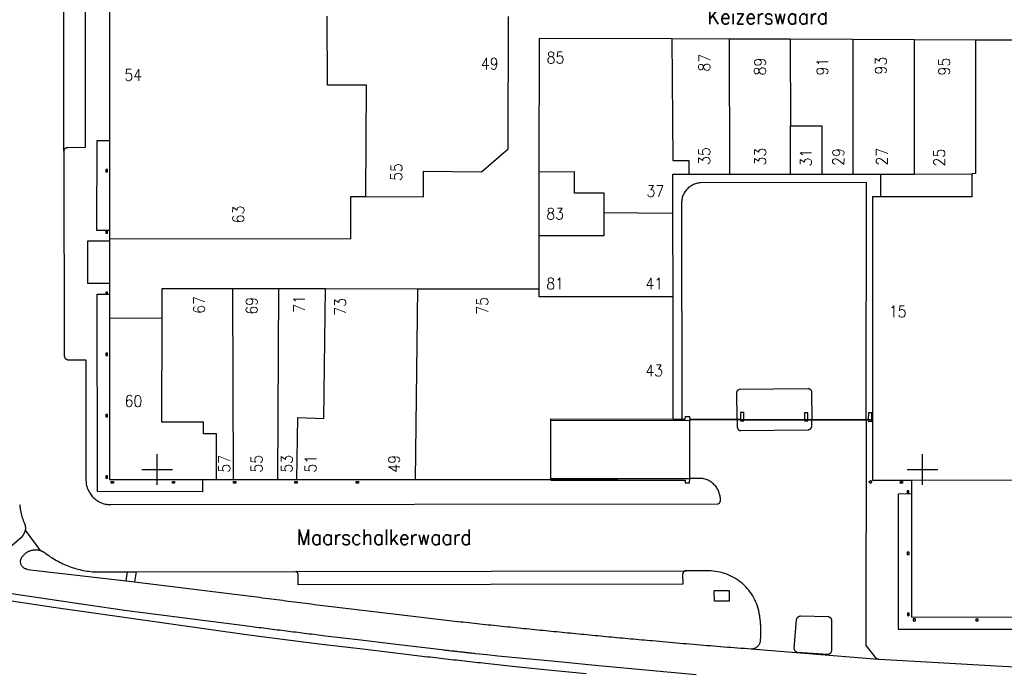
# Model space of a CAD drawing. Header units: millimetres. Extents: x 96940 to 101272, y 432237 to 434659.
# Tile 152 of 256: x 97082 to 97211, y 433374 to 433459. Entities that reach past the tile are written whole.
import ezdxf
from ezdxf.enums import TextEntityAlignment as Align

# ---------------------------------------------------------------- set-up
doc = ezdxf.new("R2010")
doc.units = ezdxf.units.MM
doc.layers.add('Ondergrond_Nieuw_IP', color=8, linetype='Continuous')
doc.styles.get("Standard").update_dxf_attribs({"font": 'romans.shx'})

msp = doc.modelspace()

# ---------------------------------------------------------------- linework, layer by layer
at = {"layer": 'Ondergrond_Nieuw_IP'}
for p, q in [((97100, 433398), (97100, 433402)), ((97100, 433398), (97100, 433402)), ((97100, 433398), (97100, 433402)), ((97200, 433398), (97200, 433402)), ((97200, 433398), (97200, 433402)), ((97200, 433398), (97200, 433402)), ((97098, 433400), (97102, 433400)), ((97098, 433400), (97102, 433400)), ((97098, 433400), (97102, 433400)), ((97198, 433400), (97202, 433400)), ((97198, 433400), (97202, 433400)), ((97198, 433400), (97202, 433400))]:
    msp.add_line(p, q, dxfattribs=at)
for points in [[(97097.49471, 433550.28978), (97097.51453, 433546.69001), (97097.55998, 433538.42998), (97093.83999, 433538.42999), (97093.83866, 433537.33), (97093.83546, 433534.68991), (97093.83468, 433534.05003), (97093.83, 433530.19), (97093.75999, 433530.19), (97093.76384, 433479.64011), (97093.76429, 433473.64009), (97093.76663, 433442.96002), (97093.76752, 433431.19), (97093.7676, 433430.14), (97093.76762, 433429.84999), (97093.76805, 433424.27998), (97093.76815, 433422.86998), (97093.76839, 433419.75987), (97093.77, 433398.66)], [(97097.49471, 433550.28978), (97097.51453, 433546.69001), (97097.55998, 433538.42998), (97093.83999, 433538.42999), (97093.83866, 433537.33), (97093.83546, 433534.68991), (97093.83468, 433534.05003), (97093.83, 433530.19), (97093.75999, 433530.19), (97093.76384, 433479.64011), (97093.76429, 433473.64009), (97093.76663, 433442.96002), (97093.76752, 433431.19), (97093.7676, 433430.14), (97093.76762, 433429.84999), (97093.76805, 433424.27998), (97093.76815, 433422.86998), (97093.76839, 433419.75987), (97093.77, 433398.66)], [(97087.83, 433441.55998), (97087.86999, 433526.51)], [(97087.83, 433441.55998), (97087.83095, 433441.58684), (97087.83334, 433441.61361), (97087.83714, 433441.64021), (97087.84236, 433441.66657), (97087.84897, 433441.69262), (97087.85696, 433441.71828), (97087.8663, 433441.74348), (97087.87698, 433441.76814), (97087.88895, 433441.79221), (97087.90219, 433441.81559), (97087.91665, 433441.83825), (97087.9323, 433441.86009), (97087.94909, 433441.88108), (97087.96697, 433441.90114), (97087.9859, 433441.92022), (97088.00581, 433441.93827), (97088.02666, 433441.95522), (97088.04838, 433441.97105), (97088.07092, 433441.98569), (97088.0942, 433441.99912), (97088.11816, 433442.01128), (97088.14274, 433442.02216), (97088.16786, 433442.0317), (97088.19345, 433442.0399), (97088.21945, 433442.04672), (97088.24577, 433442.05215), (97088.27234, 433442.05617), (97088.29909, 433442.05877), (97088.32594, 433442.05994), (97090.65, 433442.09), (97090.66998, 433525.97999)], [(97122.26, 433450.19), (97122.24085, 433459.19)], [(97145.89, 433441.86), (97145.93285, 433459.13999)], [(97149.93407, 433438.81021), (97149.96, 433456.34)], [(97149.96, 433456.34), (97167.26979, 433456.27621)], [(97167.26979, 433456.27621), (97174.75984, 433456.2486)], [(97167.26979, 433456.27621), (97167.4, 433440.35)], [(97174.75984, 433456.2486), (97182.73991, 433456.21919)], [(97174.75984, 433456.2486), (97174.78006, 433438.55756)], [(97182.73991, 433456.21919), (97190.90992, 433456.18908)], [(97182.73991, 433456.21919), (97182.75, 433444.87)], [(97190.90992, 433456.18908), (97198.91998, 433456.15956)], [(97190.90992, 433456.18908), (97190.93003, 433438.57409)], [(97198.91998, 433456.15956), (97206.94, 433456.13)], [(97198.91998, 433456.15956), (97198.93, 433438.58228)], [(97206.94, 433456.13), (97217.29851, 433456.08971)], [(97206.94, 433456.13), (97206.95, 433438.63)], [(97127.34, 433450.17), (97122.26, 433450.19)], [(97127.28012, 433435.62792), (97127.34, 433450.17)], [(97182.75, 433444.87), (97186.86, 433444.88)], [(97182.75, 433438.56571), (97182.75, 433444.87)], [(97186.86, 433444.88), (97186.86, 433438.56992)], [(97093.76753, 433431.19), (97092.14, 433431.19), (97092.16, 433442.97), (97093.76663, 433442.96002)], [(97087.83, 433441.55998), (97087.86, 433414.80998), (97087.86482, 433414.78338), (97087.87084, 433414.75703), (97087.87804, 433414.73098), (97087.88643, 433414.70528), (97087.89597, 433414.67998), (97087.90664, 433414.65515), (97087.91844, 433414.63083), (97087.93132, 433414.60706), (97087.94527, 433414.58391), (97087.96026, 433414.56141), (97087.97625, 433414.53962), (97087.99321, 433414.51857), (97088.01111, 433414.49832), (97088.02991, 433414.47889), (97088.04957, 433414.46034), (97088.07005, 433414.4427), (97088.09132, 433414.42601), (97088.11331, 433414.4103), (97088.136, 433414.39561), (97088.15933, 433414.38196), (97088.18326, 433414.36938), (97088.20773, 433414.3579), (97088.2327, 433414.34754), (97088.25811, 433414.33832), (97088.28392, 433414.33027), (97088.31006, 433414.3234), (97088.33649, 433414.31772), (97088.36315, 433414.31324), (97088.38998, 433414.30998), (97090.69, 433414.29999), (97090.6999, 433398.67904), (97090.69998, 433398.55998), (97090.70769, 433398.39537), (97090.72377, 433398.23136), (97090.74817, 433398.06838), (97090.78083, 433397.90686), (97090.82166, 433397.74721), (97090.87057, 433397.58984), (97090.92742, 433397.43516), (97090.99207, 433397.28358), (97091.06434, 433397.13548), (97091.14406, 433396.99125), (97091.23101, 433396.85127), (97091.32497, 433396.71589), (97091.4257, 433396.58546), (97091.53294, 433396.46033), (97091.6464, 433396.34082), (97091.76579, 433396.22723), (97091.89081, 433396.11987), (97092.02113, 433396.01901), (97092.15642, 433395.92491), (97092.29631, 433395.83781), (97092.44046, 433395.75795), (97092.58848, 433395.68552), (97092.74, 433395.62072), (97092.89462, 433395.56371), (97093.05194, 433395.51464), (97093.21155, 433395.47364), (97093.37304, 433395.44081), (97093.53599, 433395.41624), (97093.69998, 433395.4), (97093.96, 433395.40032)], [(97142.38, 433438.88), (97145.89, 433441.86)], [(97167.4, 433440.35), (97169.5, 433440.35)], [(97169.5, 433440.35), (97169.5, 433438.55215)], [(97093.51, 433438.87), (97093.51, 433439.17), (97093.29, 433439.17), (97093.29, 433438.87), (97093.51, 433438.87)], [(97134.8, 433435.62), (97134.81, 433438.96)], [(97134.81, 433438.96), (97142.38, 433438.88)], [(97149.92188, 433430.56999), (97149.93407, 433438.81021)], [(97154.55, 433438.85), (97149.93407, 433438.81021)], [(97154.55, 433436.1), (97154.55, 433438.85)], [(97167.43, 433406.54999), (97167.41501, 433422.52999), (97167.40474, 433433.48988), (97167.4, 433438.54999), (97169.5, 433438.55214), (97174.78005, 433438.55755), (97182.75, 433438.56571), (97186.86, 433438.56992), (97190.93002, 433438.57409), (97194.56007, 433438.5778), (97198.93, 433438.58228), (97206.47, 433438.59), (97206.47, 433435.59), (97194.57003, 433435.59), (97193.47, 433435.59), (97193.47, 433408.45), (97193.47, 433406.45983)], [(97167.43, 433406.54999), (97167.41501, 433422.52999), (97167.40474, 433433.48988), (97167.4, 433438.54999), (97169.5, 433438.55214), (97174.78005, 433438.55755), (97182.75, 433438.56571), (97186.86, 433438.56992), (97190.93002, 433438.57409), (97194.56007, 433438.5778), (97198.93, 433438.58228), (97206.47, 433438.59), (97206.47, 433435.59), (97194.57003, 433435.59), (97193.47, 433435.59), (97193.47, 433408.45), (97193.47, 433406.45983)], [(97194.57003, 433435.59), (97194.56007, 433438.57781)], [(97206.95, 433438.63), (97206.47, 433438.59)], [(97192.64384, 433406.46156), (97192.69, 433437.46), (97171, 433437.42998), (97170.86453, 433437.418), (97170.72985, 433437.39905), (97170.59634, 433437.37317), (97170.46433, 433437.34043), (97170.33419, 433437.30093), (97170.20627, 433437.25476), (97170.0809, 433437.20205), (97169.95841, 433437.14295), (97169.83914, 433437.0776), (97169.7234, 433437.00618), (97169.6115, 433436.92888), (97169.50374, 433436.84591), (97169.4004, 433436.75749), (97169.30176, 433436.66386), (97169.20809, 433436.56526), (97169.11963, 433436.46195), (97169.03662, 433436.35422), (97168.95929, 433436.24235), (97168.88782, 433436.12664), (97168.82243, 433436.00739), (97168.76327, 433435.88493), (97168.71052, 433435.75957), (97168.6643, 433435.63167), (97168.62475, 433435.50154), (97168.59197, 433435.36955), (97168.56604, 433435.23604), (97168.54703, 433435.10138), (97168.535, 433434.96591), (97168.52998, 433434.83), (97168.56002, 433406.55715)], [(97125.3, 433430.13), (97125.3, 433435.63)], [(97125.3, 433435.63), (97127.28012, 433435.62792)], [(97127.28012, 433435.62792), (97134.8, 433435.62)], [(97158.41, 433436.06), (97154.55, 433436.1)], [(97158.41, 433433.56), (97158.41, 433436.06)], [(97158.41, 433430.56), (97158.41, 433433.56)], [(97158.41, 433433.56), (97167.40474, 433433.48988)], [(97093.52, 433430.87), (97093.52, 433431.17), (97093.3, 433431.17), (97093.3, 433430.87), (97093.52, 433430.87)], [(97093.76761, 433430.14001), (97125.3, 433430.13)], [(97149.91152, 433423.56998), (97149.92188, 433430.56999)], [(97149.92188, 433430.56999), (97158.41, 433430.56)], [(97093.76805, 433424.27999), (97090.96, 433424.26), (97090.94, 433429.84), (97093.76763, 433429.84999)], [(97100.64658, 433419.72984), (97100.66, 433423.64)], [(97100.66, 433423.64), (97109.90986, 433423.62685)], [(97109.96998, 433398.66), (97109.90986, 433423.62685)], [(97109.90986, 433423.62685), (97115.90025, 433423.61833)], [(97115.7701, 433398.66), (97115.90025, 433423.61833)], [(97115.90025, 433423.61833), (97122.02059, 433423.60963)], [(97121.77, 433406.63), (97122.02059, 433423.60963)], [(97122.02059, 433423.60963), (97134.07027, 433423.5925)], [(97133.77048, 433398.66), (97134.07027, 433423.5925)], [(97134.07027, 433423.5925), (97149.91152, 433423.56998)], [(97149.91, 433422.54), (97149.91152, 433423.56998)], [(97105.99, 433397.09), (97092.22, 433397.1), (97092.21695, 433398.66964), (97092.17, 433422.87), (97093.3, 433422.87)], [(97093.52, 433422.87), (97093.52, 433423.17), (97093.3, 433423.17), (97093.3, 433422.87)], [(97093.3, 433422.87), (97093.52, 433422.87)], [(97093.3, 433422.87), (97093.52, 433422.87)], [(97093.52, 433422.87), (97093.76816, 433422.87)], [(97167.41502, 433422.52999), (97149.91, 433422.54)], [(97100.64658, 433419.72984), (97093.7684, 433419.75988)], [(97100.6, 433406.16), (97100.64658, 433419.72984)], [(97093.52, 433414.87), (97093.52, 433415.17), (97093.3, 433415.17), (97093.3, 433414.87), (97093.52, 433414.87)], [(97175.80165, 433406.49699), (97175.7686, 433410.13234), (97175.77196, 433410.14928), (97175.77601, 433410.16606), (97175.78076, 433410.18266), (97175.7862, 433410.19904), (97175.7923, 433410.21519), (97175.79908, 433410.23107), (97175.8065, 433410.24666), (97175.81457, 433410.26193), (97175.82326, 433410.27684), (97175.83256, 433410.29139), (97175.84246, 433410.30554), (97175.85293, 433410.31926), (97175.86397, 433410.33254), (97175.87554, 433410.34535), (97175.88764, 433410.35766), (97175.90024, 433410.36947), (97175.91332, 433410.38074), (97175.92685, 433410.39147), (97175.94081, 433410.40162), (97175.95519, 433410.41118), (97175.96995, 433410.42014), (97175.98506, 433410.42848), (97176.00051, 433410.43618), (97176.01627, 433410.44324), (97176.03231, 433410.44964), (97176.04859, 433410.45537), (97176.0651, 433410.46042), (97176.08181, 433410.46478), (97176.09868, 433410.46844), (97185.08206, 433410.56063), (97185.10423, 433410.55885), (97185.12629, 433410.55602), (97185.14819, 433410.55215), (97185.16989, 433410.54723), (97185.19132, 433410.54129), (97185.21245, 433410.53434), (97185.23322, 433410.52638), (97185.25359, 433410.51745), (97185.27351, 433410.50756), (97185.29294, 433410.49674), (97185.31183, 433410.485), (97185.33015, 433410.47237), (97185.34784, 433410.45889), (97185.36487, 433410.44458), (97185.38119, 433410.42948), (97185.39679, 433410.41362), (97185.41161, 433410.39703), (97185.42562, 433410.37976), (97185.4388, 433410.36184), (97185.4511, 433410.34331), (97185.46252, 433410.32422), (97185.47301, 433410.30461), (97185.48255, 433410.28452), (97185.49113, 433410.264), (97185.49873, 433410.2431), (97185.50532, 433410.22185), (97185.51089, 433410.20032), (97185.51543, 433410.17855), (97185.51893, 433410.15658), (97185.55254, 433406.47648)], [(97093.52, 433406.86), (97093.52, 433407.16), (97093.3, 433407.16), (97093.3, 433406.86), (97093.52, 433406.86)], [(97118.27029, 433398.66), (97118.39, 433406.8)], [(97118.39, 433406.8), (97121.77, 433406.63)], [(97168.56005, 433406.55715), (97169.01, 433406.56), (97169.04, 433406.93), (97169.58, 433406.92), (97169.60928, 433406.51002)], [(97176.68, 433406.49515), (97176.68, 433407.42), (97176.22, 433407.42), (97176.22, 433406.49612), (97176.22, 433406.35), (97176.68, 433406.35), (97176.68, 433406.49515)], [(97185.05, 433406.47754), (97185.05, 433407.4), (97184.59, 433407.4), (97184.59, 433406.47851), (97184.59, 433406.33), (97185.05, 433406.33), (97185.05, 433406.47754)], [(97193.3914, 433406.46), (97193.4, 433407.38), (97192.94, 433407.38), (97192.93141, 433406.46096)], [(97106.08, 433406.16), (97100.6, 433406.16)], [(97106.08, 433404.63), (97106.08, 433406.16)], [(97151.44999, 433398.66), (97151.44999, 433398.82), (97151.44028, 433406.36999), (97151.44, 433406.6), (97167.43, 433406.54999)], [(97151.45, 433398.82), (97169.6, 433398.79), (97169.62, 433406.36), (97151.44029, 433406.37)], [(97167.43, 433406.55), (97168.56005, 433406.55715)], [(97167.43, 433406.54999), (97168.56002, 433406.55715)], [(97169.6, 433398.79), (97169.61999, 433406.35999), (97169.60928, 433406.51001), (97175.80164, 433406.49699)], [(97175.80166, 433406.497), (97169.60928, 433406.51002)], [(97169.60928, 433406.51002), (97169.62, 433406.36)], [(97176.22, 433406.49612), (97175.80166, 433406.497)], [(97175.80166, 433406.49699), (97175.81091, 433405.47957), (97175.81423, 433405.45607), (97175.81872, 433405.43277), (97175.82436, 433405.40973), (97175.83116, 433405.38699), (97175.83908, 433405.36462), (97175.84812, 433405.34268), (97175.85823, 433405.32122), (97175.86942, 433405.30029), (97175.88163, 433405.27995), (97175.89485, 433405.26024), (97175.90903, 433405.24122), (97175.92415, 433405.22293), (97175.94017, 433405.20542), (97175.95704, 433405.18874), (97175.97473, 433405.17292), (97175.99318, 433405.158), (97176.01236, 433405.14403), (97176.03221, 433405.13103), (97176.05269, 433405.11905), (97176.07375, 433405.1081), (97176.09532, 433405.09822), (97176.11736, 433405.08944), (97176.13982, 433405.08176), (97176.16263, 433405.07522), (97176.18574, 433405.06983), (97176.20908, 433405.0656), (97176.23262, 433405.06255), (97176.25627, 433405.06068), (97176.27999, 433405.05999), (97185.05, 433405.17999), (97185.07643, 433405.18121), (97185.10277, 433405.18377), (97185.12895, 433405.18766), (97185.15489, 433405.19286), (97185.18054, 433405.19938), (97185.20582, 433405.20718), (97185.23068, 433405.21626), (97185.25505, 433405.22658), (97185.27886, 433405.23812), (97185.30206, 433405.25085), (97185.32458, 433405.26474), (97185.34637, 433405.27975), (97185.36738, 433405.29585), (97185.38754, 433405.31299), (97185.40681, 433405.33112), (97185.42514, 433405.35021), (97185.44247, 433405.3702), (97185.45878, 433405.39105), (97185.474, 433405.41269), (97185.48811, 433405.43507), (97185.50107, 433405.45815), (97185.51285, 433405.48184), (97185.52341, 433405.50611), (97185.53273, 433405.53087), (97185.54078, 433405.55608), (97185.54755, 433405.58166), (97185.55302, 433405.60755), (97185.55716, 433405.63369), (97185.55998, 433405.66), (97185.55254, 433406.47648)], [(97175.80166, 433406.49699), (97176.22, 433406.49611), (97176.68, 433406.49514), (97184.58999, 433406.47851), (97185.05, 433406.47754), (97185.55254, 433406.47648)], [(97176.68, 433406.49515), (97176.22, 433406.49612)], [(97184.59, 433406.47851), (97176.68, 433406.49515)], [(97185.05, 433406.47754), (97184.59, 433406.47851)], [(97185.55254, 433406.47649), (97185.05, 433406.47754)], [(97192.64386, 433406.46157), (97185.55254, 433406.47649)], [(97185.55254, 433406.47648), (97192.64384, 433406.46156)], [(97192.64384, 433406.46156), (97192.6, 433377), (97193.77, 433375.52), (97193.78288, 433375.50432), (97193.79613, 433375.48894), (97193.80972, 433375.47387), (97193.82365, 433375.45911), (97193.83792, 433375.44468), (97193.85252, 433375.43058), (97193.86744, 433375.41682), (97193.88267, 433375.40341), (97193.89821, 433375.39035), (97193.91404, 433375.37765), (97193.93016, 433375.36532), (97193.94656, 433375.35337), (97193.96323, 433375.34179), (97193.98016, 433375.3306), (97193.99734, 433375.3198), (97194.01477, 433375.3094), (97194.03243, 433375.2994), (97194.05032, 433375.28982), (97194.06842, 433375.28064), (97194.08673, 433375.27189), (97194.10524, 433375.26356), (97194.12393, 433375.25565), (97194.1428, 433375.24818), (97194.16184, 433375.24115), (97194.18103, 433375.23455), (97194.20037, 433375.2284), (97194.21985, 433375.22269), (97194.23945, 433375.21743), (97194.25917, 433375.21263), (97194.2607, 433375.21228), (97194.26224, 433375.21193), (97194.26377, 433375.21158), (97194.26531, 433375.21124), (97194.26685, 433375.2109), (97194.26838, 433375.21056), (97194.26992, 433375.21022), (97194.27146, 433375.20989), (97194.273, 433375.20956), (97194.27454, 433375.20923), (97194.27607, 433375.20891), (97194.27761, 433375.20859), (97194.27916, 433375.20827), (97194.2807, 433375.20795), (97194.28224, 433375.20763), (97194.28378, 433375.20732), (97194.28532, 433375.20701), (97194.28687, 433375.20671), (97194.28841, 433375.2064), (97194.28996, 433375.2061), (97194.2915, 433375.2058), (97194.29305, 433375.20551), (97194.29459, 433375.20521), (97194.29614, 433375.20492), (97194.29769, 433375.20463), (97194.29923, 433375.20435), (97194.30078, 433375.20407), (97194.30233, 433375.20379), (97194.30388, 433375.20351)], [(97192.93141, 433406.46096), (97192.64386, 433406.46157)], [(97192.93141, 433406.46096), (97192.93, 433406.31)], [(97192.93, 433406.31), (97193.39, 433406.31), (97193.3914, 433406.46)], [(97193.3914, 433406.46), (97192.93141, 433406.46096)], [(97193.47, 433406.45983), (97193.3914, 433406.46)], [(97193.47, 433406.45983), (97193.47, 433398.58), (97198.57, 433398.58), (97198.572, 433396.79001), (97198.58999, 433380.69), (97217.29852, 433380.71954)], [(97193.47, 433406.45983), (97193.47, 433398.58), (97198.57, 433398.58), (97198.572, 433396.79001), (97198.58999, 433380.69), (97217.29852, 433380.71954)], [(97107.77, 433404.65), (97106.08, 433404.63)], [(97107.77, 433398.66), (97107.77, 433404.65)], [(97093.52, 433398.87), (97093.52, 433399.17), (97093.3, 433399.17), (97093.3, 433398.87), (97093.52, 433398.87)], [(97093.77, 433398.66), (97105.99, 433398.66), (97107.77, 433398.66), (97109.96997, 433398.66), (97115.7701, 433398.66), (97118.27029, 433398.66), (97133.77048, 433398.66), (97151.44999, 433398.66)], [(97093.77, 433398.66), (97105.99, 433398.66), (97107.77, 433398.66), (97109.96997, 433398.66), (97115.7701, 433398.66), (97118.27029, 433398.66), (97133.77048, 433398.66), (97151.44999, 433398.66)], [(97093.96, 433395.40032), (97173.25887, 433395.5002), (97173.27954, 433395.50463), (97173.29997, 433395.51006), (97173.32011, 433395.51649), (97173.33991, 433395.52389), (97173.35932, 433395.53226), (97173.3783, 433395.54157), (97173.3968, 433395.55179), (97173.41478, 433395.56291), (97173.43219, 433395.5749), (97173.44899, 433395.58773), (97173.46514, 433395.60136), (97173.48061, 433395.61577), (97173.49535, 433395.63092), (97173.50934, 433395.64677), (97173.52253, 433395.66329), (97173.53489, 433395.68044), (97173.5464, 433395.69817), (97173.55703, 433395.71645), (97173.56674, 433395.73522), (97173.57553, 433395.75444), (97173.58337, 433395.77408), (97173.59023, 433395.79407), (97173.59611, 433395.81438), (97173.60098, 433395.83495), (97173.60484, 433395.85573), (97173.60768, 433395.87668), (97173.60949, 433395.89774), (97173.61026, 433395.91886), (97173.61, 433395.94), (97173.61002, 433396.08231), (97173.60294, 433396.22444), (97173.58877, 433396.36604), (97173.56755, 433396.50676), (97173.53932, 433396.64624), (97173.50417, 433396.78413), (97173.46218, 433396.92011), (97173.41345, 433397.05381), (97173.35811, 433397.18492), (97173.29628, 433397.31309), (97173.22814, 433397.43802), (97173.15384, 433397.5594), (97173.07358, 433397.67691), (97172.98755, 433397.79027), (97172.89596, 433397.89919), (97172.79905, 433398.0034), (97172.69706, 433398.10265), (97172.59025, 433398.19667), (97172.47886, 433398.28525), (97172.3632, 433398.36816), (97172.24354, 433398.44518), (97172.12019, 433398.51614), (97171.99344, 433398.58085), (97171.86362, 433398.63915), (97171.73106, 433398.69089), (97171.59607, 433398.73595), (97171.45901, 433398.77422), (97171.3202, 433398.8056), (97171.18, 433398.83), (97169.6, 433398.79)], [(97093.98, 433398.43), (97094.28, 433398.43), (97094.28, 433398.21), (97093.98, 433398.21), (97093.98, 433398.43)], [(97101.99, 433398.43), (97102.29, 433398.43), (97102.29, 433398.21), (97101.99, 433398.21), (97101.99, 433398.43)], [(97105.99, 433397.09), (97105.99, 433398.66)], [(97110, 433398.43), (97110.3, 433398.43), (97110.3, 433398.21), (97110, 433398.21), (97110, 433398.43)], [(97118, 433398.43), (97118.3, 433398.43), (97118.3, 433398.21), (97118, 433398.21), (97118, 433398.43)], [(97126, 433398.43), (97126.3, 433398.43), (97126.3, 433398.21), (97126, 433398.21), (97126, 433398.43)], [(97151.44999, 433398.66), (97169.02, 433398.6), (97169.02, 433398.23998), (97169.58, 433398.22999), (97169.6, 433398.79)], [(97151.45, 433398.66), (97151.45, 433398.59), (97169.02, 433398.6), (97169.02, 433398.24), (97169.58, 433398.23), (97169.6, 433398.79)], [(97193.4, 433398.35), (97193.21, 433398.16), (97193, 433398.38), (97193.2, 433398.56), (97193.4, 433398.35)], [(97197.41, 433398.2), (97197.11, 433398.2), (97197.12, 433398.42), (97197.42, 433398.42), (97197.41, 433398.2)], [(97198.57, 433398.58), (97217.66, 433398.65)], [(97198.572, 433396.79001), (97196.84, 433396.78), (97196.84, 433379.12), (97217.29852, 433379.13241)], [(97198.24, 433396.9), (97198.24, 433397.2), (97198.02, 433397.2), (97198.02, 433396.9), (97198.24, 433396.9)], [(97082.03681, 433395.39273), (97082.04773, 433395.29158), (97082.05982, 433395.19057), (97082.0731, 433395.08971), (97082.08756, 433394.989), (97082.1032, 433394.88848), (97082.12, 433394.78814), (97082.13799, 433394.68801), (97082.15714, 433394.58809), (97082.17745, 433394.48841), (97082.19893, 433394.38897), (97082.22158, 433394.28978), (97082.24538, 433394.19087), (97082.27033, 433394.09225), (97082.29644, 433393.99392), (97082.3237, 433393.8959), (97082.3521, 433393.79821), (97082.38164, 433393.70086), (97082.41231, 433393.60386), (97082.44412, 433393.50723), (97082.47706, 433393.41097), (97082.51112, 433393.31511), (97082.5463, 433393.21965), (97082.58259, 433393.12461), (97082.61999, 433393.03), (97082.63533, 433392.99989), (97082.65001, 433392.96944), (97082.66402, 433392.93868), (97082.67735, 433392.90763), (97082.69, 433392.87629), (97082.70196, 433392.84467), (97082.71322, 433392.81281), (97082.72378, 433392.7807), (97082.73364, 433392.74838), (97082.74279, 433392.71584), (97082.75122, 433392.68311), (97082.75893, 433392.6502), (97082.76592, 433392.61714), (97082.77218, 433392.58392), (97082.77771, 433392.55058), (97082.78252, 433392.51713), (97082.78658, 433392.48358), (97082.78991, 433392.44994), (97082.79251, 433392.41625), (97082.79436, 433392.3825), (97082.79548, 433392.34872), (97082.79585, 433392.31492), (97082.79549, 433392.28113), (97082.79438, 433392.24735), (97082.79254, 433392.2136), (97082.78995, 433392.1799), (97082.78663, 433392.14627), (97082.78257, 433392.11272), (97082.77778, 433392.07926)], [(97078.41, 433387.82), (97082.36837, 433391.24918), (97082.39053, 433391.27284), (97082.41218, 433391.29696), (97082.43332, 433391.32153), (97082.45394, 433391.34655), (97082.47403, 433391.37198), (97082.49359, 433391.39784), (97082.51259, 433391.4241), (97082.53104, 433391.45076), (97082.54892, 433391.47779), (97082.56623, 433391.5052), (97082.58296, 433391.53296), (97082.5991, 433391.56107), (97082.61465, 433391.58952), (97082.6296, 433391.61828), (97082.64394, 433391.64735), (97082.65766, 433391.67672), (97082.67077, 433391.70637), (97082.68324, 433391.73628), (97082.69509, 433391.76646), (97082.7063, 433391.79687), (97082.71687, 433391.82752), (97082.72679, 433391.85838), (97082.73606, 433391.88944), (97082.74467, 433391.92069), (97082.75263, 433391.95211), (97082.75992, 433391.9837), (97082.76655, 433392.01543), (97082.77251, 433392.04729), (97082.7778, 433392.07927)], [(97082.7778, 433392.07927), (97084.71558, 433389.41607)], [(97083.05999, 433386.94), (97082.97976, 433386.95311), (97082.90081, 433386.97251), (97082.82364, 433386.99807), (97082.74873, 433387.02965), (97082.67654, 433387.06703), (97082.60753, 433387.11), (97082.54212, 433387.15827), (97082.48072, 433387.21156), (97082.42372, 433387.26952), (97082.37147, 433387.3318), (97082.32429, 433387.398), (97082.28248, 433387.46773), (97082.24631, 433387.54053), (97082.21599, 433387.61596), (97082.19172, 433387.69355), (97082.17364, 433387.77281), (97082.16188, 433387.85324), (97082.15649, 433387.93436), (97082.15753, 433388.01565), (97082.16497, 433388.0966), (97082.17877, 433388.17672), (97082.19886, 433388.25549), (97082.22509, 433388.33244), (97082.25731, 433388.40707), (97082.29533, 433388.47894), (97082.33889, 433388.54757), (97082.38773, 433388.61256), (97082.44154, 433388.67349), (97082.5, 433388.72999), (97082.5545, 433388.79505), (97082.61162, 433388.85783), (97082.67126, 433388.91821), (97082.73332, 433388.9761), (97082.79769, 433389.03141), (97082.86428, 433389.08403), (97082.93297, 433389.13389), (97083.00364, 433389.18089), (97083.07617, 433389.22495), (97083.15045, 433389.26602), (97083.22634, 433389.304), (97083.30373, 433389.33885), (97083.38248, 433389.37051), (97083.46245, 433389.39891), (97083.54353, 433389.42401), (97083.62556, 433389.44578), (97083.70842, 433389.46417), (97083.79195, 433389.47915), (97083.87604, 433389.4907), (97083.96052, 433389.4988), (97084.04526, 433389.50344), (97084.13013, 433389.5046), (97084.21497, 433389.50229), (97084.29964, 433389.4965), (97084.38401, 433389.48726), (97084.46792, 433389.47457), (97084.55125, 433389.45846), (97084.63385, 433389.43895), (97084.71558, 433389.41607)], [(97084.71558, 433389.41606), (97084.74371, 433389.40734), (97084.77171, 433389.39823), (97084.79958, 433389.38872), (97084.82731, 433389.37881), (97084.8549, 433389.36851), (97084.88234, 433389.35782), (97084.90962, 433389.34674), (97084.93675, 433389.33528), (97084.9637, 433389.32343), (97084.99049, 433389.3112), (97085.0171, 433389.29858), (97085.04353, 433389.2856), (97085.06977, 433389.27224), (97085.09582, 433389.2585), (97085.12167, 433389.2444), (97085.14732, 433389.22993), (97085.17276, 433389.2151), (97085.19799, 433389.19991), (97085.223, 433389.18437), (97085.24779, 433389.16847), (97085.27234, 433389.15222), (97085.29667, 433389.13562), (97085.32075, 433389.11868), (97085.3446, 433389.10139), (97085.36819, 433389.08377), (97085.39154, 433389.06582), (97085.41462, 433389.04754), (97085.43744, 433389.02893), (97085.46, 433389.01), (97085.65006, 433388.86919), (97085.84286, 433388.73216), (97086.03833, 433388.59897), (97086.23639, 433388.46967), (97086.43697, 433388.3443), (97086.63999, 433388.22292), (97086.84537, 433388.10558), (97087.05302, 433387.99232), (97087.26287, 433387.88318), (97087.47484, 433387.77821), (97087.68884, 433387.67745), (97087.90479, 433387.58093), (97088.1226, 433387.48871), (97088.3422, 433387.4008), (97088.56348, 433387.31725), (97088.78638, 433387.23808), (97089.01079, 433387.16334), (97089.23664, 433387.09305), (97089.46384, 433387.02723), (97089.69228, 433386.96591), (97089.9219, 433386.90912), (97090.15259, 433386.85687), (97090.38427, 433386.80919), (97090.61685, 433386.7661), (97090.85023, 433386.72762), (97091.08433, 433386.69375), (97091.31905, 433386.66451), (97091.55431, 433386.63992), (97091.79, 433386.61998), (97093.95926, 433386.61497), (97096.11, 433386.60999), (97097.27, 433386.63), (97118.12175, 433386.67041)], [(97198.25, 433388.9), (97198.25, 433389.2), (97198.03, 433389.2), (97198.03, 433388.9), (97198.25, 433388.9)], [(97083.05998, 433386.94), (97095.96, 433385.46), (97097.05998, 433385.33), (97111.91, 433383.48998), (97112.285, 433383.44039), (97112.66002, 433383.3909), (97113.03504, 433383.3415), (97113.41008, 433383.29219), (97113.78513, 433383.24298), (97114.1602, 433383.19386), (97114.53527, 433383.14484), (97114.91036, 433383.09591), (97115.28546, 433383.04707), (97115.66058, 433382.99833), (97116.0357, 433382.94968), (97116.41084, 433382.90112), (97116.78599, 433382.85266), (97117.16115, 433382.80429), (97117.53632, 433382.75601), (97117.91151, 433382.70783), (97118.2867, 433382.65974), (97118.66191, 433382.61175), (97119.03713, 433382.56385), (97119.41237, 433382.51604), (97119.78761, 433382.46833), (97120.16287, 433382.42071), (97120.53814, 433382.37318), (97120.91342, 433382.32575), (97121.28871, 433382.27841), (97121.66402, 433382.23117), (97122.03933, 433382.18402), (97122.41466, 433382.13696), (97122.79, 433382.09), (97123.15699, 433382.04416), (97123.524, 433381.99846), (97123.89103, 433381.95291), (97124.25808, 433381.9075), (97124.62515, 433381.86225), (97124.99223, 433381.81713), (97125.35933, 433381.77217), (97125.72645, 433381.72735), (97126.09359, 433381.68268), (97126.46075, 433381.63815), (97126.82792, 433381.59377), (97127.19511, 433381.54954), (97127.56232, 433381.50545), (97127.92954, 433381.46152), (97128.29679, 433381.41772), (97128.66405, 433381.37407), (97129.03133, 433381.33057), (97129.39862, 433381.28722), (97129.76593, 433381.24401), (97130.13327, 433381.20095), (97130.50061, 433381.15804), (97130.86798, 433381.11527), (97131.23536, 433381.07265), (97131.60276, 433381.03017), (97131.97017, 433380.98785), (97132.3376, 433380.94567), (97132.70505, 433380.90363), (97133.07252, 433380.86174), (97133.44, 433380.82), (97133.80348, 433380.7766), (97134.16699, 433380.7334), (97134.53052, 433380.69039), (97134.89407, 433380.64757), (97135.25765, 433380.60495), (97135.62125, 433380.56252), (97135.98487, 433380.52028), (97136.34851, 433380.47824), (97136.71217, 433380.43639), (97137.07586, 433380.39473), (97137.43957, 433380.35327), (97137.8033, 433380.312), (97138.16706, 433380.27092), (97138.53083, 433380.23004), (97138.89463, 433380.18935), (97139.25845, 433380.14885), (97139.62229, 433380.10855), (97139.98615, 433380.06844), (97140.35003, 433380.02852), (97140.71393, 433379.9888), (97141.07786, 433379.94927), (97141.4418, 433379.90993), (97141.80577, 433379.87079), (97142.16976, 433379.83184), (97142.53376, 433379.79309), (97142.89779, 433379.75453), (97143.26184, 433379.71616), (97143.62591, 433379.67798), (97143.99, 433379.64), (97144.34745, 433379.60275), (97144.7049, 433379.5656), (97145.06237, 433379.52854), (97145.41984, 433379.49159), (97145.77733, 433379.45474), (97146.13483, 433379.41798), (97146.49233, 433379.38132), (97146.84985, 433379.34477), (97147.20738, 433379.30831), (97147.56491, 433379.27195), (97147.92246, 433379.23569), (97148.28002, 433379.19953), (97148.63758, 433379.16347), (97148.99516, 433379.12751), (97149.35275, 433379.09165), (97149.71035, 433379.05589), (97150.06795, 433379.02022), (97150.42557, 433378.98466), (97150.7832, 433378.94919), (97151.14083, 433378.91383), (97151.49848, 433378.87856), (97151.85614, 433378.84339), (97152.2138, 433378.80832), (97152.57148, 433378.77336), (97152.92916, 433378.73849), (97153.28686, 433378.70372), (97153.64456, 433378.66904), (97154.00228, 433378.63447), (97154.36, 433378.6), (97154.71808, 433378.56451), (97155.07618, 433378.52916), (97155.43429, 433378.49396), (97155.79241, 433378.4589), (97156.15055, 433378.42399), (97156.5087, 433378.38923), (97156.86687, 433378.35461), (97157.22505, 433378.32014), (97157.58325, 433378.28581), (97157.94145, 433378.25164), (97158.29968, 433378.2176), (97158.65791, 433378.18372), (97159.01616, 433378.14998), (97159.37443, 433378.11638), (97159.73271, 433378.08293), (97160.091, 433378.04963), (97160.4493, 433378.01647), (97160.80762, 433377.98346), (97161.16595, 433377.9506), (97161.5243, 433377.91788), (97161.88266, 433377.88531), (97162.24103, 433377.85289), (97162.59942, 433377.82061), (97162.95781, 433377.78847), (97163.31622, 433377.75649), (97163.67465, 433377.72465), (97164.03309, 433377.69295), (97164.39154, 433377.6614), (97164.75, 433377.63), (97165.19351, 433377.58983), (97165.63704, 433377.54989), (97166.08059, 433377.51019), (97166.52416, 433377.47072), (97166.96776, 433377.43149), (97167.41137, 433377.3925), (97167.855, 433377.35374), (97168.29866, 433377.31521), (97168.74233, 433377.27693), (97169.18603, 433377.23888), (97169.62975, 433377.20106), (97170.07348, 433377.16348), (97170.51724, 433377.12614), (97170.96101, 433377.08903), (97171.40481, 433377.05216), (97171.84862, 433377.01553), (97172.29246, 433376.97913), (97172.73631, 433376.94296), (97173.18019, 433376.90704), (97173.62408, 433376.87135), (97174.06799, 433376.83589), (97174.51192, 433376.80067), (97174.95587, 433376.76569), (97175.39983, 433376.73094), (97175.84382, 433376.69643), (97176.28782, 433376.66216), (97176.73184, 433376.62812), (97177.17588, 433376.59432), (97177.61994, 433376.56075), (97177.63, 433376.55998)], [(97095.96, 433385.46), (97096.11, 433386.61)], [(97097.27, 433386.63), (97097.06, 433385.33)], [(97169.16128, 433386.77002), (97169.13477, 433386.76916), (97169.10835, 433386.76688), (97169.08208, 433386.76318), (97169.05605, 433386.75808), (97169.03033, 433386.75159), (97169.005, 433386.74373), (97168.98013, 433386.73452), (97168.95579, 433386.72399), (97168.93204, 433386.71217), (97168.90897, 433386.69909), (97168.88663, 433386.68479), (97168.86509, 433386.66932), (97168.84441, 433386.65271), (97168.82465, 433386.63501), (97168.80587, 433386.61628), (97168.78812, 433386.59657), (97168.77146, 433386.57593), (97168.75593, 433386.55443), (97168.74157, 433386.53213), (97168.72843, 433386.50909), (97168.71655, 433386.48538), (97168.70596, 433386.46106), (97168.69668, 433386.43621), (97168.68876, 433386.4109), (97168.6822, 433386.3852), (97168.67703, 433386.35918), (97168.67327, 433386.33293), (97168.67092, 433386.30651), (97168.66999, 433386.28), (97168.71, 433384.98999), (97118.44, 433384.9), (97118.41781, 433386.35331), (97118.41451, 433386.36873), (97118.41061, 433386.38401), (97118.40613, 433386.39913), (97118.40107, 433386.41406), (97118.39544, 433386.42879), (97118.38925, 433386.44329), (97118.38249, 433386.45754), (97118.3752, 433386.47152), (97118.36737, 433386.48521), (97118.35902, 433386.49858), (97118.35016, 433386.51162), (97118.3408, 433386.52432), (97118.33096, 433386.53664), (97118.32065, 433386.54857), (97118.30989, 433386.56009), (97118.29869, 433386.5712), (97118.28707, 433386.58186), (97118.27505, 433386.59206), (97118.26265, 433386.6018), (97118.24988, 433386.61105), (97118.23676, 433386.6198), (97118.22331, 433386.62803), (97118.20956, 433386.63575), (97118.19552, 433386.64292), (97118.18121, 433386.64955), (97118.16666, 433386.65562), (97118.15188, 433386.66113), (97118.13691, 433386.66606), (97118.12175, 433386.67041)], [(97118.12175, 433386.67041), (97169.16128, 433386.77)], [(97177.63, 433376.55998), (97177.69871, 433376.56068), (97177.76727, 433376.56529), (97177.83545, 433376.57377), (97177.90305, 433376.58612), (97177.96983, 433376.60228), (97178.03559, 433376.6222), (97178.10012, 433376.64583), (97178.16319, 433376.67308), (97178.22462, 433376.70386), (97178.28421, 433376.73809), (97178.34175, 433376.77564), (97178.39707, 433376.81639), (97178.44999, 433376.86022), (97178.50034, 433376.90698), (97178.54795, 433376.95653), (97178.59267, 433377.0087), (97178.63435, 433377.06332), (97178.67287, 433377.12022), (97178.7081, 433377.17922), (97178.73992, 433377.24012), (97178.76824, 433377.30272), (97178.79295, 433377.36684), (97178.81399, 433377.43225), (97178.83128, 433377.49875), (97178.84476, 433377.56613), (97178.8544, 433377.63416), (97178.86017, 433377.70263), (97178.86203, 433377.77132), (97178.86, 433377.84), (97178.86962, 433377.9782), (97178.87779, 433378.11649), (97178.8845, 433378.25487), (97178.88976, 433378.3933), (97178.89357, 433378.53178), (97178.89592, 433378.6703), (97178.89682, 433378.80883), (97178.89626, 433378.94737), (97178.89425, 433379.08589), (97178.89078, 433379.22438), (97178.88586, 433379.36283), (97178.87948, 433379.50121), (97178.87165, 433379.63953), (97178.86237, 433379.77775), (97178.85164, 433379.91587), (97178.83946, 433380.05387), (97178.82583, 433380.19173), (97178.81076, 433380.32944), (97178.79423, 433380.46699), (97178.77627, 433380.60435), (97178.75686, 433380.74152), (97178.73602, 433380.87848), (97178.71373, 433381.01521), (97178.69001, 433381.1517), (97178.66486, 433381.28793), (97178.63828, 433381.4239), (97178.61028, 433381.55957), (97178.58085, 433381.69494), (97178.55, 433381.83), (97178.45986, 433382.11634), (97178.35722, 433382.39844), (97178.24228, 433382.67576), (97178.11526, 433382.94776), (97177.9764, 433383.2139), (97177.82598, 433383.47369), (97177.66428, 433383.72661), (97177.49161, 433383.97218), (97177.30832, 433384.20992), (97177.11476, 433384.43938), (97176.91129, 433384.6601), (97176.69832, 433384.87166), (97176.47625, 433385.07366), (97176.24551, 433385.26569), (97176.00656, 433385.4474), (97175.75985, 433385.61843), (97175.50586, 433385.77844), (97175.24508, 433385.92714), (97174.97801, 433386.06422), (97174.70518, 433386.18944), (97174.42711, 433386.30253), (97174.14433, 433386.4033), (97173.85739, 433386.49153), (97173.56686, 433386.56707), (97173.27328, 433386.62975), (97172.97723, 433386.67947), (97172.67929, 433386.71613), (97172.38002, 433386.73966), (97172.08, 433386.75), (97169.16128, 433386.77002)], [(97074.29, 433383.82), (97086.44, 433382.02), (97111.97999, 433378.39), (97116.75, 433377.79), (97121.52, 433377.19), (97127.21, 433376.5), (97132.9, 433375.82), (97133.24572, 433375.77945), (97133.59145, 433375.73899), (97133.93719, 433375.69861), (97134.28294, 433375.65833), (97134.6287, 433375.61813), (97134.97447, 433375.57802), (97135.32025, 433375.538), (97135.66605, 433375.49807), (97136.01185, 433375.45823), (97136.35766, 433375.41847), (97136.70348, 433375.37881), (97137.04932, 433375.33923), (97137.39516, 433375.29974), (97137.74101, 433375.26034), (97138.08687, 433375.22103), (97138.43275, 433375.18181), (97138.77863, 433375.14268), (97139.12452, 433375.10363), (97139.47043, 433375.06468), (97139.81634, 433375.02581), (97140.16226, 433374.98703), (97140.50819, 433374.94834), (97140.85414, 433374.90974), (97141.20009, 433374.87122), (97141.54605, 433374.8328), (97141.89202, 433374.79446), (97142.23801, 433374.75622), (97142.584, 433374.71806), (97142.93, 433374.67999), (97147.22999, 433374.22999), (97151.52, 433373.79), (97156.05999, 433373.35999)], [(97074.43, 433384.73998), (97090.97, 433382.32), (97095.75744, 433381.63257), (97111.13, 433379.64), (97112.1, 433379.52), (97112.39901, 433379.48145), (97112.69804, 433379.44298), (97112.99707, 433379.40457), (97113.29612, 433379.36624), (97113.59517, 433379.32798), (97113.89423, 433379.28979), (97114.1933, 433379.25167), (97114.49238, 433379.21362), (97114.79147, 433379.17565), (97115.09056, 433379.13775), (97115.38967, 433379.09992), (97115.68879, 433379.06216), (97115.98791, 433379.02447), (97116.28704, 433378.98685), (97116.58619, 433378.94931), (97116.88534, 433378.91184), (97117.1845, 433378.87443), (97117.48367, 433378.83711), (97117.78285, 433378.79985), (97118.08203, 433378.76266), (97118.38123, 433378.72555), (97118.68044, 433378.68851), (97118.97965, 433378.65154), (97119.27887, 433378.61464), (97119.5781, 433378.57781), (97119.87735, 433378.54106), (97120.17659, 433378.50437), (97120.47585, 433378.46776), (97120.77512, 433378.43122), (97122.02, 433378.28), (97126.63, 433377.72), (97131.24, 433377.16999), (97137.21197, 433376.4575), (97137.36288, 433376.44021), (97137.5138, 433376.42295), (97137.66472, 433376.40572), (97137.81564, 433376.38853), (97137.96657, 433376.37138), (97138.1175, 433376.35426), (97138.26843, 433376.33717), (97138.41937, 433376.32012), (97138.57032, 433376.3031), (97138.72126, 433376.28612), (97138.87221, 433376.26917), (97139.02317, 433376.25225), (97139.17413, 433376.23538), (97139.32509, 433376.21853), (97139.47605, 433376.20172), (97139.62702, 433376.18494), (97139.778, 433376.1682), (97139.92898, 433376.1515), (97140.07996, 433376.13482), (97140.23094, 433376.11819), (97140.38193, 433376.10158), (97140.53292, 433376.08501), (97140.68392, 433376.06848), (97140.83492, 433376.05198), (97140.98593, 433376.03552), (97141.13693, 433376.01908), (97141.28795, 433376.00269), (97141.43896, 433375.98633), (97141.58998, 433375.97), (97143.06438, 433375.81407), (97144.5391, 433375.6612), (97152.49, 433374.89), (97156.82, 433374.47), (97161.4714, 433374.02955), (97170.4363, 433373.20309)], [(97174.77, 433382.79999), (97172.82, 433382.78), (97172.80999, 433384.17999), (97174.75999, 433384.2), (97174.77, 433382.79999)], [(97174.77, 433382.79999), (97172.82, 433382.78), (97172.80999, 433384.17999), (97174.75999, 433384.2), (97174.77, 433382.79999)], [(97198.26, 433380.9), (97198.26, 433381.2), (97198.04, 433381.2), (97198.04, 433380.9), (97198.26, 433380.9)], [(97188.11543, 433380.31151), (97188.10477, 433376.26338), (97188.10135, 433376.23807), (97188.09662, 433376.21297), (97188.09057, 433376.18816), (97188.08324, 433376.16369), (97188.07463, 433376.13965), (97188.06478, 433376.11609), (97188.05371, 433376.09307), (97188.04145, 433376.07067), (97188.02803, 433376.04894), (97188.01349, 433376.02794), (97187.99787, 433376.00773), (97187.98122, 433375.98837), (97187.96357, 433375.96991), (97187.94498, 433375.95239), (97187.92551, 433375.93587), (97187.90519, 433375.9204), (97187.88409, 433375.90601), (97187.86226, 433375.89274), (97187.83977, 433375.88064), (97187.81668, 433375.86973), (97187.79305, 433375.86004), (97187.76894, 433375.85161), (97187.74443, 433375.84444), (97187.71957, 433375.83857), (97187.69444, 433375.83402), (97187.66911, 433375.83078), (97187.64364, 433375.82887), (97187.61811, 433375.8283), (97187.59258, 433375.82907), (97183.69235, 433376.07816), (97183.66817, 433376.08507), (97183.64432, 433376.09301), (97183.62083, 433376.10198), (97183.59775, 433376.11196), (97183.57513, 433376.12293), (97183.553, 433376.13486), (97183.5314, 433376.14774), (97183.51039, 433376.16155), (97183.48999, 433376.17624), (97183.47024, 433376.19181), (97183.45119, 433376.20822), (97183.43286, 433376.22543), (97183.4153, 433376.24342), (97183.39853, 433376.26216), (97183.38258, 433376.2816), (97183.3675, 433376.30171), (97183.35329, 433376.32246), (97183.34, 433376.3438), (97183.32764, 433376.36569), (97183.31624, 433376.3881), (97183.30582, 433376.41098), (97183.29639, 433376.4343), (97183.28799, 433376.45799), (97183.28062, 433376.48203), (97183.27429, 433376.50637), (97183.26902, 433376.53095), (97183.26482, 433376.55574), (97183.2617, 433376.58069), (97183.25966, 433376.60575), (97183.56955, 433380.40444), (97183.57423, 433380.42926), (97183.58005, 433380.45383), (97183.58698, 433380.47812), (97183.59502, 433380.50206), (97183.60415, 433380.52561), (97183.61434, 433380.54871), (97183.62559, 433380.57133), (97183.63785, 433380.5934), (97183.65112, 433380.61489), (97183.66535, 433380.63576), (97183.68053, 433380.65594), (97183.69661, 433380.67541), (97183.71357, 433380.69413), (97183.73136, 433380.71205), (97183.74996, 433380.72913), (97183.76932, 433380.74535), (97183.78941, 433380.76066), (97183.81017, 433380.77504), (97183.83157, 433380.78845), (97183.85356, 433380.80086), (97183.8761, 433380.81226), (97183.89914, 433380.82261), (97183.92262, 433380.8319), (97183.94651, 433380.8401), (97183.97074, 433380.8472), (97183.99528, 433380.85318), (97184.02007, 433380.85803), (97184.04505, 433380.86175), (97184.07017, 433380.86431), (97187.66885, 433380.78369), (97187.69339, 433380.78143), (97187.71777, 433380.77792), (97187.74194, 433380.77315), (97187.76584, 433380.76714), (97187.78939, 433380.75991), (97187.81254, 433380.75148), (97187.83523, 433380.74186), (97187.85739, 433380.73109), (97187.87896, 433380.71919), (97187.8999, 433380.7062), (97187.92013, 433380.69214), (97187.93962, 433380.67706), (97187.9583, 433380.661), (97187.97613, 433380.64399), (97187.99306, 433380.62609), (97188.00904, 433380.60734), (97188.02404, 433380.58779), (97188.03801, 433380.5675), (97188.05092, 433380.54651), (97188.06273, 433380.52489), (97188.07341, 433380.50268), (97188.08293, 433380.47996), (97188.09127, 433380.45677), (97188.0984, 433380.43319), (97188.10431, 433380.40927), (97188.10898, 433380.38508), (97188.11239, 433380.36068), (97188.11454, 433380.33613), (97188.11543, 433380.31151)], [(97198.79, 433380.24), (97199.09, 433380.24), (97199.09, 433380.46), (97198.79, 433380.46), (97198.79, 433380.24)], [(97206.99, 433380.23), (97207.29, 433380.23), (97207.29, 433380.45), (97206.99, 433380.45), (97206.99, 433380.23)], [(97177.63, 433376.55998), (97194.25939, 433375.20713)], [(97194.25939, 433375.20713), (97194.30389, 433375.20351)], [(97194.30388, 433375.20351), (97194.30535, 433375.20325), (97194.30683, 433375.20299), (97194.3083, 433375.20273), (97194.30977, 433375.20247), (97194.31125, 433375.20222), (97194.31272, 433375.20197), (97194.3142, 433375.20173), (97194.31568, 433375.20148), (97194.31715, 433375.20124), (97194.31863, 433375.201), (97194.32011, 433375.20076), (97194.32159, 433375.20053), (97194.32306, 433375.2003), (97194.32454, 433375.20007), (97194.32602, 433375.19985), (97194.3275, 433375.19963), (97194.32898, 433375.19941), (97194.33046, 433375.19919), (97194.33194, 433375.19897), (97194.33342, 433375.19876), (97194.3349, 433375.19855), (97194.33639, 433375.19835), (97194.33787, 433375.19814), (97194.33935, 433375.19794), (97194.34083, 433375.19774), (97194.34232, 433375.19755), (97194.3438, 433375.19736), (97194.34529, 433375.19717), (97194.34677, 433375.19698), (97202.05998, 433374.76), (97209.63998, 433374.35), (97215.38998, 433374.04999)]]:
    msp.add_lwpolyline(points, dxfattribs=at)

# ---------------------------------------------------------------- texts
at = {"layer": 'Ondergrond_Nieuw_IP', "width": 0.9}
for s, height, p in [('Keizerswaard', 2, (97171.9337, 433458.1526)), ('85', 1.5, (97150.9, 433453.04)), ('49', 1.5, (97142.3, 433452.24)), ('54', 1.5, (97095.72, 433450.77)), ('37', 1.5, (97163.95, 433435.6)), ('83', 1.5, (97150.85, 433432.64)), ('81', 1.5, (97150.85, 433423.52)), ('41', 1.5, (97163.8, 433423.52)), ('15', 1.5, (97195.61, 433419.87)), ('43', 1.5, (97163.8, 433412.16)), ('Maarschalkerwaard', 2, (97118.2572, 433390.1273))]:
    msp.add_text(s, height=height, dxfattribs=at).set_placement(p)
msp.add_text('87', height=1.5, rotation=88.854, dxfattribs=at).set_placement((97172.29, 433454.26), align=Align.RIGHT)
for s, rotation, p in [('89', 89.599, (97179.53, 433451.45)), ('91', 89.599, (97187.68, 433451.45)), ('93', 89.599, (97195.31, 433451.58)), ('95', 89.599, (97203.59, 433451.45)), ('35', 90, (97172.25, 433439.76)), ('33', 89.599, (97179.55, 433439.68)), ('31', 90.059, (97185.5265, 433439.5686)), ('29', 89.599, (97189.75, 433439.64)), ('27', 89.599, (97195.45, 433439.68)), ('25', 90, (97202.95, 433439.56)), ('55', 88.854, (97131.99, 433437.66)), ('63', 89.599, (97111.36, 433432.14)), ('67', 90, (97106.24, 433420.32)), ('69', 90, (97113.1, 433420.2)), ('71', 90, (97119.31, 433420.45)), ('75', 89.599, (97143.24, 433420.2)), ('73', 90, (97124.68, 433420.07)), ('60', 358.854, (97095.74, 433408.19)), ('57', 90, (97109.54, 433399.57)), ('55', 89.599, (97113.75, 433399.57)), ('53', 89.599, (97117.69, 433399.57)), ('51', 89.599, (97120.8, 433399.57)), ('49', 90, (97131.72, 433399.57))]:
    msp.add_text(s, height=1.5, rotation=rotation, dxfattribs=at).set_placement(p)

doc.saveas('drawing.dxf')
